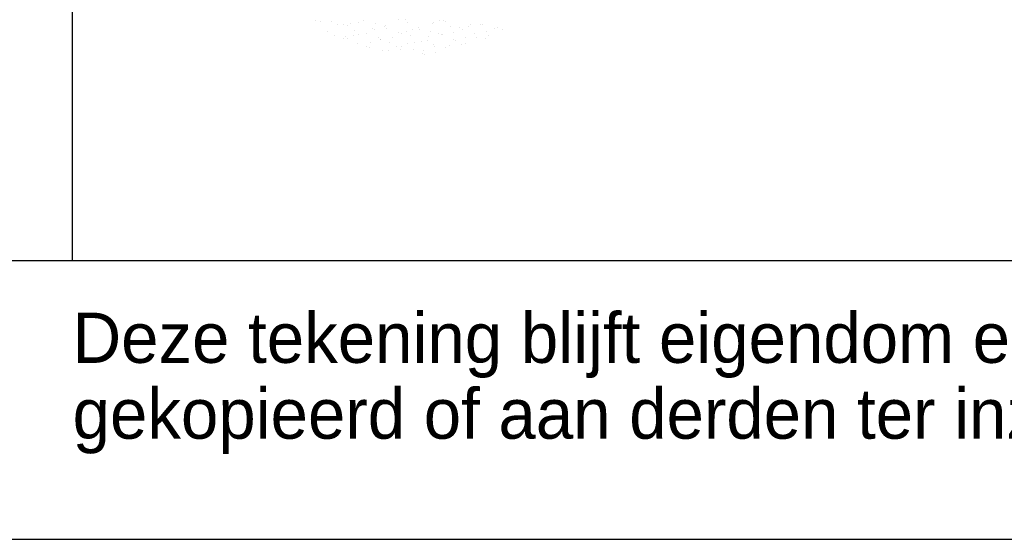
# Model space of a CAD drawing. Extents: x -866131 to -691536, y 173952 to 258052.
# Tile 114 of 160: x -710226 to -706698, y 173952 to 175815. Entities that reach past the tile are written whole.
import ezdxf

# ---------------------------------------------------------------- set-up
doc = ezdxf.new("R2010")
doc.units = 0
doc.header["$LTSCALE"] = 100
doc.layers.get('0').update_dxf_attribs({"linetype": 'CONTINUOUS'})
for name, color, linetype in [('00KAD025', 2, 'CONTINUOUS'), ('00KAD070', 5, 'CONTINUOUS'), ('BL$4----', 7, 'CONTINUOUS')]:
    doc.layers.add(name, color=color, linetype=linetype)
doc.styles.add('BURO-018', font='BUROFONT.shx', dxfattribs={"height": 180})
doc.styles.add('BURO-025', font='BUROFONT.shx', dxfattribs={"height": 250})
doc.styles.add('BURO-035', font='BUROFONT.shx', dxfattribs={"height": 350})
doc.styles.add('BURO-050', font='BUROFONT.shx', dxfattribs={"height": 500})

# ---------------------------------------------------------------- blocks, each defined once
blk = doc.blocks.new('KUIJPERSKLEUR')
at = {"color": 1}
blk.add_line((-185, 10), (-185, 73), dxfattribs=at)
at = {"color": 161}
for p, q in [((-176.303, 18.603), (-176.303, 18.603)), ((-175.506, 18.441), (-175.506, 18.441)), ((-175.886, 18.199), (-175.886, 18.199)), ((-175.61, 18.072), (-175.61, 18.072)), ((-175.218, 18.038), (-175.218, 18.038)), ((-174.922, 18.063), (-174.922, 18.063)), ((-174.902, 18.249), (-174.902, 18.249)), ((-172.261, 18.013), (-172.261, 18.013)), ((-170.598, 18.151), (-170.598, 18.151)), ((-170.542, 17.996), (-170.542, 17.996)), ((-170.178, 18.218), (-170.178, 18.218)), ((-170.098, 18.046), (-170.098, 18.046)), ((-169.896, 18.321), (-169.896, 18.321)), ((-169.792, 18.336), (-169.792, 18.336)), ((-169.588, 18.288), (-169.588, 18.288)), ((-175.308, 17.945), (-175.308, 17.945)), ((-175.169, 17.953), (-175.169, 17.953)), ((-174.792, 17.762), (-174.792, 17.762)), ((-174.487, 17.684), (-174.487, 17.684)), ((-174.344, 17.808), (-174.344, 17.808)), ((-173.649, 17.811), (-173.649, 17.811)), ((-173.38, 17.671), (-173.38, 17.671)), ((-173.214, 17.685), (-173.214, 17.685)), ((-172.994, 17.789), (-172.994, 17.789)), ((-172.736, 17.815), (-172.736, 17.815)), ((-172.506, 17.861), (-172.506, 17.861)), ((-172.292, 17.865), (-172.292, 17.865)), ((-172.071, 17.734), (-172.071, 17.734)), ((-172.03, 17.652), (-172.03, 17.652)), ((-171.495, 17.704), (-171.495, 17.704)), ((-171.363, 17.911), (-171.363, 17.911)), ((-171.297, 17.876), (-171.297, 17.876)), ((-171.051, 17.754), (-171.051, 17.754)), ((-170.928, 17.784), (-170.928, 17.784)), ((-170.221, 17.96), (-170.221, 17.96)), ((-174.357, 17.635), (-174.357, 17.635)), ((-173.916, 17.515), (-173.916, 17.515)), ((-173.69, 17.523), (-173.69, 17.523)), ((-173.246, 17.573), (-173.246, 17.573)), ((-172.773, 17.565), (-172.773, 17.565)), ((-172.449, 17.412), (-172.449, 17.412)), ((-172.415, 17.534), (-172.415, 17.534)), ((-172.396, 17.374), (-172.396, 17.374)), ((-172.005, 17.462), (-172.005, 17.462)), ((-171.63, 17.615), (-171.63, 17.615))]:
    blk.add_line(p, q, dxfattribs=at)
at = {"color": 163}
for p, q in [((-176.117, 18.561), (-176.117, 18.561)), ((-175.721, 18.559), (-175.721, 18.559)), ((-175.279, 18.44), (-175.279, 18.44)), ((-175.153, 18.424), (-175.153, 18.424)), ((-175.062, 18.492), (-175.062, 18.492)), ((-174.768, 18.542), (-174.768, 18.542)), ((-174.578, 18.609), (-174.578, 18.609)), ((-174.137, 18.489), (-174.137, 18.489)), ((-173.821, 18.38), (-173.821, 18.38)), ((-173.803, 18.405), (-173.803, 18.405)), ((-173.311, 18.622), (-173.311, 18.622)), ((-173.07, 18.629), (-173.07, 18.629)), ((-172.994, 18.539), (-172.994, 18.539)), ((-172.617, 18.348), (-172.617, 18.348)), ((-172.106, 18.492), (-172.106, 18.492)), ((-172.07, 18.511), (-172.07, 18.511)), ((-171.851, 18.589), (-171.851, 18.589)), ((-171.72, 18.61), (-171.72, 18.61)), ((-171.626, 18.561), (-171.626, 18.561)), ((-171.474, 18.398), (-171.474, 18.398)), ((-171.142, 18.355), (-171.142, 18.355)), ((-170.829, 18.4), (-170.829, 18.4)), ((-170.756, 18.473), (-170.756, 18.473)), ((-170.385, 18.45), (-170.385, 18.45)), ((-170.331, 18.447), (-170.331, 18.447)), ((-174.774, 18.088), (-174.774, 18.088)), ((-174.467, 18.122), (-174.467, 18.122)), ((-174.265, 18.33), (-174.265, 18.33)), ((-174.189, 18.287), (-174.189, 18.287)), ((-174.026, 18.002), (-174.026, 18.002)), ((-173.759, 18.298), (-173.759, 18.298)), ((-173.325, 18.172), (-173.325, 18.172)), ((-173.225, 18.15), (-173.225, 18.15)), ((-173.024, 18.219), (-173.024, 18.219)), ((-172.883, 18.052), (-172.883, 18.052)), ((-172.839, 18.268), (-172.839, 18.268)), ((-172.58, 18.269), (-172.58, 18.269)), ((-172.182, 18.221), (-172.182, 18.221)), ((-171.875, 18.131), (-171.875, 18.131)), ((-171.783, 18.107), (-171.783, 18.107)), ((-171.74, 18.102), (-171.74, 18.102)), ((-171.339, 18.158), (-171.339, 18.158)), ((-171.039, 18.271), (-171.039, 18.271)), ((-170.911, 17.994), (-170.911, 17.994)), ((-173.977, 17.926), (-173.977, 17.926)), ((-173.958, 17.926), (-173.958, 17.926)), ((-173.533, 17.977), (-173.533, 17.977))]:
    blk.add_line(p, q, dxfattribs=at)
at = {"color": 1, "style": 'BURO-018'}
for s, p in [('Deze tekening blijft eigendom en mag zonder onze schriftelijke toestemming niet', (-185, 6.326)), ('gekopieerd of aan derden ter inzage worden gegeven, noch voor of door derden worden gebruikt', (-185, 3.607))]:
    blk.add_text(s, height=1.8, dxfattribs=at).set_placement(p)
at = {"color": 150, "style": 'BURO-025'}
for tag, p in [('TKSCHAAL', (-167, 67)), ('TKBLADNR', (-124, 67)), ('TKDATCREAT', (-81, 67)), ('TKDATA', (-30, 67)), ('TKINIT', (-30, 58)), ('PRPRLEID', (-30, 49)), ('PRGRLEID', (-30, 40))]:
    blk.add_attdef(tag, p, '', height=2.5, dxfattribs=at)
at = {"color": 3, "style": 'BURO-035'}
for tag, p in [('PROMSCHR', (-177, 55)), ('TK1OMSCHR', (-177, 42))]:
    blk.add_attdef(tag, p, '', height=3.5, dxfattribs=at)
at = {"color": 1, "style": 'BURO-025'}
blk.add_attdef('TKFILE', (-4, 40), '', height=2.5, rotation=90, dxfattribs=at)
blk.add_attdef('PRNAAM', (-30, 31.5), '', height=2.5, dxfattribs=at)
at = {"color": 4, "style": 'BURO-050'}
blk.add_attdef('TKTEKNR', (-48, 19), '', height=5, dxfattribs=at)

msp = doc.modelspace()

# ---------------------------------------------------------------- linework, layer by layer
at = {"layer": '00KAD025', "linetype": 'CONTINUOUS'}
msp.add_line((-866131.149, 173951.691), (-691536.071, 173951.691), dxfattribs=at)
at = {"layer": '00KAD070', "linetype": 'CONTINUOUS'}
msp.add_line((-865131.149, 174951.691), (-692536.071, 174951.691), dxfattribs=at)

# ---------------------------------------------------------------- block references
at = {"layer": 'BL$4----', "xscale": 100, "yscale": 100, "zscale": 100}
msp.add_blockref('KUIJPERSKLEUR', (-691536.071, 173951.691), dxfattribs=at)

doc.saveas('drawing.dxf')
